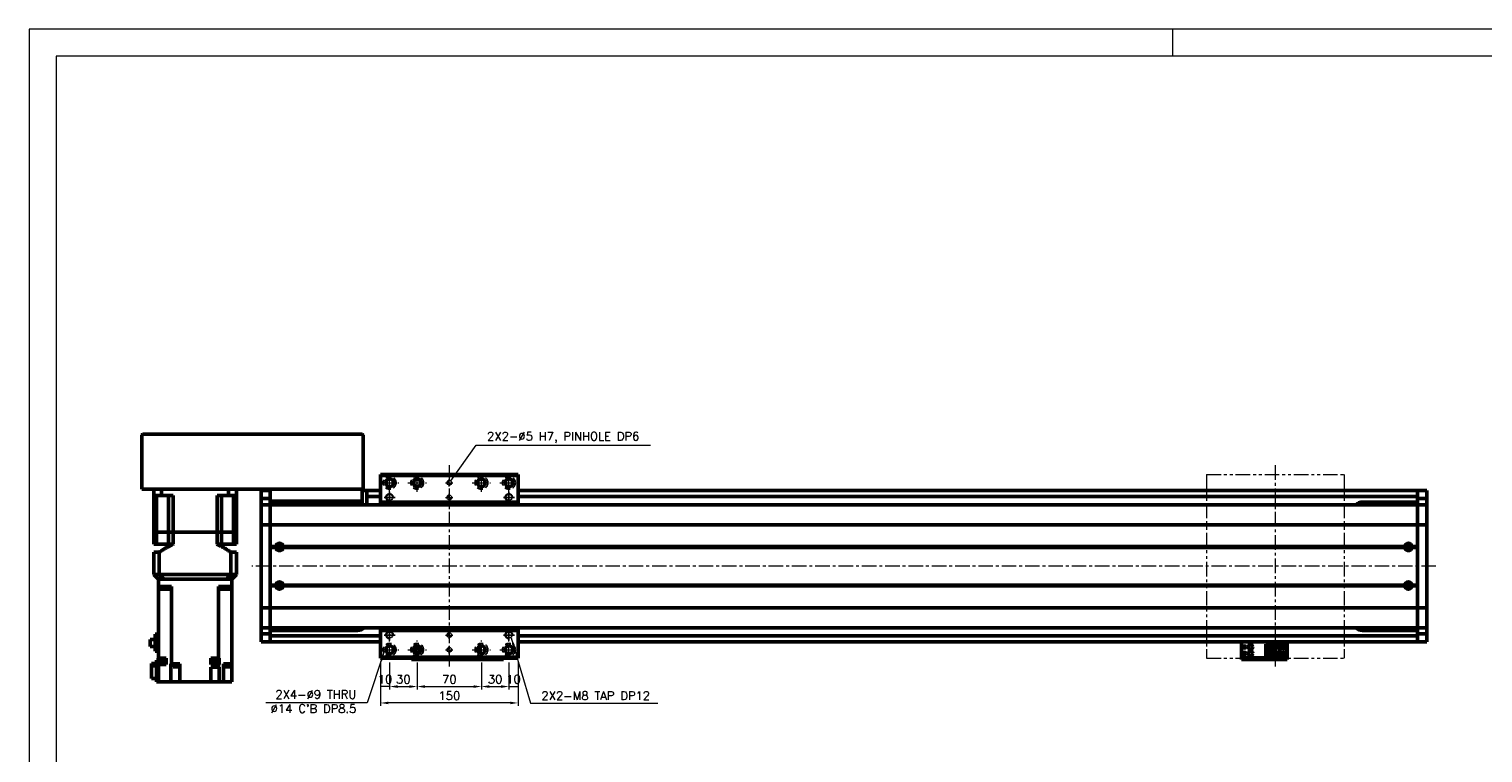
# Model space of a CAD drawing. Header units: millimetres. Extents: x 46891 to 51038, y 6223 to 10291.
# Tile 5 of 6: x 48547 to 50131, y 9502 to 10291. Entities that reach past the tile are written whole.
import ezdxf

# ---------------------------------------------------------------- set-up
doc = ezdxf.new("R2010")
doc.units = ezdxf.units.MM
doc.header["$LTSCALE"] = 0.5
for name, pattern in [('CENTER', [50.8, 31.75, -6.35, 6.35, -6.35]), ('HIDDENX2', [19.05, 12.7, -6.35]), ('PHANTOM', [63.5, 31.75, -6.35, 6.35, -6.35, 6.35, -6.35])]:
    doc.linetypes.add(name, pattern=pattern)
doc.layers.get('0').update_dxf_attribs({"lineweight": 20})
doc.layers.add('1', color=1, linetype='CENTER', lineweight=13)
doc.layers.add('외형선(ISO)', color=7, linetype='Continuous', lineweight=50)
for name, color, linetype in [('2', 2, 'HIDDENX2'), ('C', 1, 'CENTER'), ('DIM', 4, 'Continuous')]:
    doc.layers.add(name, color=color, linetype=linetype)
doc.styles.add('DSR TEXT', font='romans.shx', dxfattribs={"bigfont": 'whgtxt.shx'})
doc.styles.get("Standard").update_dxf_attribs({"font": 'romans.shx', "bigfont": 'whgtxt.shx'})
doc.dimstyles.new('DSR', dxfattribs={"dimscale": 2, "dimtxt": 3, "dimasz": 3, "dimexe": 0.5, "dimexo": 0.5, "dimgap": 0.5, "dimtad": 1, "dimdsep": 46, "dimtxsty": 'Standard', "dimcen": 2.5, "dimclrd": 4, "dimclre": 4, "dimclrt": 2, "dimadec": 0, "dimazin": 2, "dimtfac": 1, "dimtmove": 0, "dimatfit": 3, "dimfxl": 0, "dimlwd": -1, "dimlwe": -1, "dimarcsym": 0})

# ---------------------------------------------------------------- blocks, each defined once
blk = doc.blocks.new('A$C1C1952E1')
at = {"color": 1}
blk.add_lwpolyline([(0, 0), (420, 0), (420, 297), (0, 297)], close=True, dxfattribs=at)
at = {"color": 3}
blk.add_lwpolyline([(5, 5), (415, 5), (415, 292), (5, 292)], close=True, dxfattribs=at)
blk = doc.blocks.new('A$C33E56CC6')
h = blk.add_hatch()
h.set_pattern_fill('ANSI31', color=256, style=0)
h.set_pattern_definition([(45, (-7065.45672, -6508.5399), (-0.0883883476, 0.0883883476), [])])
h.paths.add_polyline_path([(4, 6.5, 0.414214), (1.5, 4), (4, 4)])
h.paths.add_polyline_path([(6.5, 4), (4, 4), (4, 1.5, 0.414214)])
blk.add_circle((4, 4), 2.5)
at = {"layer": '1'}
for p, q in [((0, 4), (8, 4)), ((4, 0), (4, 8))]:
    blk.add_line(p, q, dxfattribs=at)
blk = doc.blocks.new('tap8')
blk.add_circle((0, 0), 3.4)
at = {"layer": 'C', "color": 1, "linetype": 'CENTER'}
for p, q in [((-6, 0), (6, 0)), ((0, -6), (0, 6))]:
    blk.add_line(p, q, dxfattribs=at)
at = {"layer": 'DIM', "color": 3}
blk.add_arc((0, 0), 4, 263.8455, 189.4314, dxfattribs=at)
blk = doc.blocks.new('*D115')
at = {"color": 1, "linetype": 'ByBlock'}
for p, q in [((48929.5, 9601.3), (48929.5, 9570.9)), ((48939.5, 9600.3), (48939.5, 9570.9)), ((48939.5, 9574.2), (48929.5, 9574.2))]:
    blk.add_line(p, q, dxfattribs=at)
at = {"layer": 'Defpoints', "color": 0}
for p in [(48929.5, 9605.3), (48939.5, 9604.3), (48929.5, 9574.2)]:
    blk.add_point(p, dxfattribs=at)
at = {"color": 3, "insert": (48934.5, 9582.1), "char_height": 9.24, "attachment_point": 5, "style": 'DSR TEXT'}
blk.add_mtext('10', dxfattribs=at)
blk = doc.blocks.new('*D116')
at = {"color": 1, "linetype": 'ByBlock'}
for p, q in [((48939.5, 9600.3), (48939.5, 9570.9)), ((48969.5, 9600.3), (48969.5, 9570.9)), ((48948.1, 9574.2), (48960.9, 9574.2))]:
    blk.add_line(p, q, dxfattribs=at)
at = {"color": 1}
for points in [[(48948.1, 9575.6), (48948.1, 9572.7), (48939.5, 9574.2)], [(48960.9, 9575.6), (48960.9, 9572.7), (48969.5, 9574.2)]]:
    blk.add_solid(points, dxfattribs=at)
at = {"layer": 'Defpoints', "color": 0}
for p in [(48939.5, 9604.3), (48969.5, 9604.3), (48969.5, 9574.2)]:
    blk.add_point(p, dxfattribs=at)
at = {"color": 3, "insert": (48954.5, 9582.1), "char_height": 9.24, "attachment_point": 5, "style": 'DSR TEXT'}
blk.add_mtext('30', dxfattribs=at)
blk = doc.blocks.new('*D117')
at = {"color": 1, "linetype": 'ByBlock'}
for p, q in [((48969.5, 9600.3), (48969.5, 9570.9)), ((49039.5, 9600.3), (49039.5, 9570.9)), ((48978.1, 9574.2), (49030.9, 9574.2))]:
    blk.add_line(p, q, dxfattribs=at)
at = {"color": 1}
for points in [[(48978.1, 9575.6), (48978.1, 9572.7), (48969.5, 9574.2)], [(49030.9, 9575.6), (49030.9, 9572.7), (49039.5, 9574.2)]]:
    blk.add_solid(points, dxfattribs=at)
at = {"layer": 'Defpoints', "color": 0}
for p in [(48969.5, 9604.3), (49039.5, 9604.3), (49039.5, 9574.2)]:
    blk.add_point(p, dxfattribs=at)
at = {"color": 3, "insert": (49004.5, 9582.1), "char_height": 9.24, "attachment_point": 5, "style": 'DSR TEXT'}
blk.add_mtext('70', dxfattribs=at)
blk = doc.blocks.new('*D118')
at = {"color": 1, "linetype": 'ByBlock'}
for p, q in [((49039.5, 9600.3), (49039.5, 9570.9)), ((49069.5, 9600.3), (49069.5, 9570.9)), ((49048.1, 9574.2), (49060.9, 9574.2))]:
    blk.add_line(p, q, dxfattribs=at)
at = {"color": 1}
for points in [[(49048.1, 9575.6), (49048.1, 9572.7), (49039.5, 9574.2)], [(49060.9, 9575.6), (49060.9, 9572.7), (49069.5, 9574.2)]]:
    blk.add_solid(points, dxfattribs=at)
at = {"layer": 'Defpoints', "color": 0}
for p in [(49039.5, 9604.3), (49069.5, 9604.3), (49069.5, 9574.2)]:
    blk.add_point(p, dxfattribs=at)
at = {"color": 3, "insert": (49054.5, 9582.1), "char_height": 9.24, "attachment_point": 5, "style": 'DSR TEXT'}
blk.add_mtext('30', dxfattribs=at)
blk = doc.blocks.new('*D119')
at = {"color": 1, "linetype": 'ByBlock'}
for p, q in [((49069.5, 9600.3), (49069.5, 9570.9)), ((49079.5, 9601.3), (49079.5, 9570.9)), ((49069.5, 9574.2), (49079.5, 9574.2))]:
    blk.add_line(p, q, dxfattribs=at)
at = {"layer": 'Defpoints', "color": 0}
for p in [(49069.5, 9604.3), (49079.5, 9605.3), (49079.5, 9574.2)]:
    blk.add_point(p, dxfattribs=at)
at = {"color": 3, "insert": (49074.5, 9582.1), "char_height": 9.24, "attachment_point": 5, "style": 'DSR TEXT'}
blk.add_mtext('10', dxfattribs=at)
blk = doc.blocks.new('*D120')
at = {"color": 1, "linetype": 'ByBlock'}
for p, q in [((48929.5, 9601.3), (48929.5, 9553)), ((49079.5, 9601.3), (49079.5, 9553)), ((49070.9, 9556.3), (48938.1, 9556.3))]:
    blk.add_line(p, q, dxfattribs=at)
at = {"color": 1}
for points in [[(48938.1, 9557.7), (48938.1, 9554.9), (48929.5, 9556.3)], [(49070.9, 9557.7), (49070.9, 9554.9), (49079.5, 9556.3)]]:
    blk.add_solid(points, dxfattribs=at)
at = {"layer": 'Defpoints', "color": 0}
for p in [(48929.5, 9605.3), (49079.5, 9605.3), (48929.5, 9556.3)]:
    blk.add_point(p, dxfattribs=at)
at = {"color": 3, "insert": (49004.5, 9564.2), "char_height": 9.24, "attachment_point": 5, "style": 'DSR TEXT'}
blk.add_mtext('150', dxfattribs=at)

msp = doc.modelspace()

# ---------------------------------------------------------------- linework, layer by layer
at = {"color": 1}
msp.add_line((49792.37032, 10290.76982), (49792.37032, 10261.11032), dxfattribs=at)
at = {"color": 6, "linetype": 'PHANTOM'}
for p, q in [((49829.50234, 9805.28579), (49979.50234, 9805.28579)), ((49829.50234, 9805.28579), (49829.50234, 9605.28579)), ((49979.50234, 9805.28579), (49979.50234, 9605.28579)), ((49829.50234, 9605.28579), (49979.50234, 9605.28579))]:
    msp.add_line(p, q, dxfattribs=at)
at = {"layer": '1'}
for p, q in [((48939.50234, 9786.28579), (48939.50234, 9806.28579)), ((48969.50234, 9786.28579), (48969.50234, 9806.28579)), ((49004.50234, 9815.28579), (49004.50234, 9595.28579)), ((49039.50234, 9786.28579), (49039.50234, 9806.28579)), ((49069.50234, 9786.28579), (49069.50234, 9806.28579)), ((49904.50234, 9815.28579), (49904.50234, 9595.28579)), ((48929.50234, 9796.28579), (48949.50234, 9796.28579)), ((48959.50234, 9796.28579), (48979.50234, 9796.28579)), ((49029.50234, 9796.28579), (49049.50234, 9796.28579)), ((49059.50234, 9796.28579), (49079.50234, 9796.28579)), ((50079.50234, 9705.28579), (48789.50234, 9705.28579)), ((48939.50234, 9604.28579), (48939.50234, 9624.28579)), ((48969.50234, 9604.28579), (48969.50234, 9624.28579)), ((49039.50234, 9604.28579), (49039.50234, 9624.28579)), ((49069.50234, 9604.28579), (49069.50234, 9624.28579)), ((48929.50234, 9614.28579), (48949.50234, 9614.28579)), ((48959.50234, 9614.28579), (48979.50234, 9614.28579)), ((49029.50234, 9614.28579), (49049.50234, 9614.28579)), ((49059.50234, 9614.28579), (49079.50234, 9614.28579))]:
    msp.add_line(p, q, dxfattribs=at)
at = {"layer": '2'}
for centre in [(48939.50234, 9796.28579), (48969.50234, 9796.28579), (49039.50234, 9796.28579), (49069.50234, 9796.28579), (48939.50234, 9614.28579), (48969.50234, 9614.28579), (49039.50234, 9614.28579), (49069.50234, 9614.28579)]:
    msp.add_circle(centre, 7, dxfattribs=at)
at = {"layer": '외형선(ISO)'}
for p, q in [((48669.50234, 9848.28579), (48669.50234, 9789.28579)), ((48909.50234, 9849.28579), (48670.50234, 9849.28579)), ((48910.50234, 9789.28579), (48910.50234, 9848.28579)), ((48929.50234, 9804.28579), (48929.50234, 9805.28579)), ((48929.50234, 9805.28579), (49079.50234, 9805.28579)), ((49079.50234, 9805.28579), (49079.50234, 9804.28579)), ((48929.50234, 9804.28579), (49079.50234, 9804.28579)), ((48929.50234, 9775.28579), (48929.50234, 9804.28579)), ((49079.50234, 9804.28579), (49079.50234, 9775.28579)), ((48670.50234, 9789.28579), (48669.50234, 9789.28579)), ((48909.50234, 9789.28579), (48670.50234, 9789.28579)), ((48682.50234, 9789.28579), (48682.50234, 9782.28579)), ((48682.50234, 9782.28579), (48690.90999, 9782.28579)), ((48682.50234, 9742.28579), (48682.50234, 9782.28579)), ((48685.45012, 9782.28579), (48685.45012, 9742.28579)), ((48690.90999, 9789.28579), (48690.90999, 9782.28579)), ((48703.50234, 9782.28579), (48690.90999, 9782.28579)), ((48698.64734, 9782.28579), (48698.64734, 9742.28579)), ((48703.50234, 9742.28579), (48703.50234, 9782.28579)), ((48764.09469, 9782.28579), (48751.50234, 9782.28579)), ((48751.50234, 9742.28579), (48751.50234, 9782.28579)), ((48756.35734, 9782.28579), (48756.35734, 9742.28579)), ((48764.09469, 9789.28579), (48764.09469, 9782.28579)), ((48764.09469, 9782.28579), (48772.50234, 9782.28579)), ((48769.55456, 9782.28579), (48769.55456, 9742.28579)), ((48772.50234, 9789.28579), (48772.50234, 9782.28579)), ((48772.50234, 9742.28579), (48772.50234, 9782.28579)), ((48799.50234, 9787.78579), (48799.50234, 9784.78579)), ((48809.50234, 9787.78579), (48799.50234, 9787.78579)), ((48799.50234, 9781.84619), (48799.50234, 9784.78579)), ((48799.50234, 9779.04616), (48799.50234, 9781.84619)), ((48799.50234, 9772.35245), (48799.50234, 9779.04616)), ((48809.50234, 9779.04616), (48799.50234, 9779.04616)), ((48809.50234, 9789.28579), (48809.50234, 9776.28579)), ((48809.50234, 9773.26493), (48809.50234, 9776.28579)), ((48809.50234, 9776.28579), (48909.50234, 9776.28579)), ((48853.09922, 9776.28579), (48853.09922, 9772.28579)), ((48865.90546, 9772.28579), (48865.90546, 9776.28579)), ((48909.50234, 9776.28579), (48909.50234, 9789.28579)), ((48910.50234, 9789.28579), (48909.50234, 9789.28579)), ((48909.50234, 9787.78579), (48914.50234, 9787.78579)), ((48909.50234, 9776.28579), (48909.50234, 9772.28579)), ((48914.50234, 9784.78579), (48914.50234, 9787.78579)), ((48914.50234, 9787.78579), (48929.50234, 9787.78579)), ((48914.50234, 9784.78579), (48914.50234, 9782.28579)), ((48914.50234, 9781.28579), (48914.50234, 9782.28579)), ((48914.50234, 9781.28579), (48914.50234, 9777.28579)), ((48914.50234, 9781.28579), (48929.50234, 9781.28579)), ((48914.50234, 9777.28579), (48914.50234, 9772.28579)), ((48929.50234, 9772.28579), (48929.50234, 9775.28579)), ((48929.50234, 9775.28579), (49079.50234, 9775.28579)), ((49079.50234, 9787.78579), (50059.50234, 9787.78579)), ((49079.50234, 9781.28579), (50059.50234, 9781.28579)), ((49079.50234, 9775.28579), (49079.50234, 9772.28579)), ((49999.50234, 9775.28579), (50059.50234, 9775.28579)), ((50059.50234, 9784.78579), (50059.50234, 9787.78579)), ((50059.50234, 9787.78579), (50069.50234, 9787.78579)), ((50059.50234, 9787.78579), (50059.50234, 9784.78579)), ((50059.50234, 9784.78579), (50059.50234, 9782.28579)), ((50059.50234, 9781.84619), (50059.50234, 9784.78579)), ((50059.50234, 9779.04615), (50059.50234, 9781.84619)), ((50059.50234, 9772.35245), (50059.50234, 9779.04615)), ((50059.50234, 9779.04615), (50069.50234, 9779.04615)), ((50069.50234, 9784.78579), (50069.50234, 9787.78579)), ((50069.50234, 9784.78579), (50069.50234, 9781.84619)), ((50069.50234, 9781.84619), (50069.50234, 9779.04615)), ((50069.50234, 9779.04615), (50069.50234, 9772.35245)), ((48799.50234, 9772.28579), (48799.50234, 9772.35245)), ((48809.50234, 9772.35245), (48799.50234, 9772.35245)), ((48799.50234, 9772.28579), (48799.50234, 9769.58944)), ((48809.50234, 9772.28579), (48799.50234, 9772.28579)), ((48799.50234, 9769.58944), (48799.50234, 9750.98132)), ((48809.50234, 9773.26493), (48809.50234, 9772.35245)), ((48809.50234, 9772.35245), (48809.50234, 9772.28579)), ((48809.50234, 9769.58944), (48809.50234, 9772.28579)), ((50059.50234, 9772.28579), (48809.50234, 9772.28579)), ((48809.50234, 9772.28579), (48809.50234, 9769.58944)), ((48809.50234, 9750.98132), (48809.50234, 9769.58944)), ((48809.50234, 9769.58944), (48809.50234, 9750.98132)), ((50059.50234, 9772.28579), (50059.50234, 9772.35245)), ((50059.50234, 9772.35245), (50069.50234, 9772.35245)), ((50059.50234, 9772.28579), (50059.50234, 9769.58944)), ((50059.50234, 9772.28579), (50069.50234, 9772.28579)), ((50059.50234, 9769.58944), (50059.50234, 9772.28579)), ((50059.50234, 9769.58944), (50059.50234, 9750.98132)), ((50059.50234, 9750.98132), (50059.50234, 9769.58944)), ((50069.50234, 9772.35245), (50069.50234, 9772.28579)), ((50069.50234, 9769.58944), (50069.50234, 9772.28579)), ((50069.50234, 9750.98132), (50069.50234, 9769.58944)), ((48685.45012, 9742.28579), (48682.50234, 9742.28579)), ((48682.50234, 9742.28579), (48685.45012, 9742.28579)), ((48682.50234, 9742.28579), (48682.50234, 9729.28579)), ((48692.14734, 9742.28579), (48685.45012, 9742.28579)), ((48692.14734, 9742.28579), (48685.45012, 9742.28579)), ((48685.45012, 9742.28579), (48685.45012, 9729.28579)), ((48698.64734, 9742.28579), (48692.14734, 9742.28579)), ((48698.64734, 9742.28579), (48692.14734, 9742.28579)), ((48703.50234, 9742.28579), (48698.64734, 9742.28579)), ((48698.64734, 9742.28579), (48703.50234, 9742.28579)), ((48698.64734, 9742.28579), (48698.64734, 9729.28579)), ((48751.50234, 9742.28579), (48703.50234, 9742.28579)), ((48751.50234, 9742.28579), (48703.50234, 9742.28579)), ((48703.50234, 9742.28579), (48703.50234, 9729.28579)), ((48756.35734, 9742.28579), (48751.50234, 9742.28579)), ((48751.50234, 9742.28579), (48756.35734, 9742.28579)), ((48751.50234, 9742.28579), (48751.50234, 9729.28579)), ((48762.85734, 9742.28579), (48756.35734, 9742.28579)), ((48762.85734, 9742.28579), (48756.35734, 9742.28579)), ((48756.35734, 9742.28579), (48756.35734, 9729.28579)), ((48769.55456, 9742.28579), (48762.85734, 9742.28579)), ((48769.55456, 9742.28579), (48762.85734, 9742.28579)), ((48772.50234, 9742.28579), (48769.55456, 9742.28579)), ((48769.55456, 9742.28579), (48772.50234, 9742.28579)), ((48769.55456, 9742.28579), (48769.55456, 9729.28579)), ((48772.50234, 9742.28579), (48772.50234, 9729.28579)), ((48799.50234, 9750.5132), (48799.50234, 9750.98132)), ((48799.50234, 9750.5132), (48799.50234, 9748.5132)), ((48809.50234, 9750.5132), (48799.50234, 9750.5132)), ((48799.50234, 9662.05839), (48799.50234, 9748.5132)), ((48809.50234, 9750.98132), (48809.50234, 9750.5132)), ((48809.50234, 9750.5132), (48809.50234, 9750.98132)), ((48809.50234, 9748.5132), (48809.50234, 9750.5132)), ((50059.50234, 9750.5132), (48809.50234, 9750.5132)), ((48809.50234, 9750.5132), (48809.50234, 9748.5132)), ((48809.50234, 9748.5132), (48809.50234, 9662.05839)), ((48809.50234, 9726.78579), (48809.50234, 9748.5132)), ((50059.50234, 9750.5132), (50059.50234, 9750.98132)), ((50059.50234, 9750.98132), (50059.50234, 9750.5132)), ((50059.50234, 9750.5132), (50059.50234, 9748.5132)), ((50059.50234, 9750.5132), (50069.50234, 9750.5132)), ((50059.50234, 9748.5132), (50059.50234, 9750.5132)), ((50059.50234, 9662.05839), (50059.50234, 9748.5132)), ((50059.50234, 9748.5132), (50059.50234, 9726.78579)), ((50069.50234, 9750.98132), (50069.50234, 9750.5132)), ((50069.50234, 9748.5132), (50069.50234, 9750.5132)), ((50069.50234, 9748.5132), (50069.50234, 9662.05839)), ((48682.50234, 9729.28579), (48685.45012, 9729.28579)), ((48698.64734, 9729.28579), (48685.45012, 9729.28579)), ((48698.64734, 9729.28579), (48703.50234, 9729.28579)), ((48751.50234, 9729.28579), (48756.35734, 9729.28579)), ((48756.35734, 9729.28579), (48769.55456, 9729.28579)), ((48769.55456, 9729.28579), (48772.50234, 9729.28579)), ((48815.53371, 9726.78579), (48809.50234, 9726.78579)), ((48816.00234, 9726.28579), (48809.50234, 9726.28579)), ((50046.00234, 9726.28579), (48823.00234, 9726.28579)), ((50045.53371, 9726.78579), (48823.47097, 9726.78579)), ((50059.50234, 9726.28579), (50053.00234, 9726.28579)), ((50059.50234, 9726.78579), (50053.47097, 9726.78579)), ((48682.50234, 9720.73579), (48688.49974, 9720.73579)), ((48682.50234, 9720.73579), (48682.50234, 9696.28579)), ((48688.49974, 9720.73579), (48688.49974, 9696.28579)), ((48766.50494, 9720.73579), (48772.50234, 9720.73579)), ((48766.50494, 9720.73579), (48766.50494, 9696.28579)), ((48772.50234, 9720.73579), (48772.50234, 9696.28579)), ((48815.53371, 9725.78579), (48809.50234, 9725.78579)), ((48809.50234, 9684.78579), (48809.50234, 9725.78579)), ((48818.22655, 9725.28579), (48820.77813, 9725.28579)), ((50045.53371, 9725.78579), (48823.47097, 9725.78579)), ((50059.50234, 9725.78579), (50053.47097, 9725.78579)), ((50059.50234, 9725.78579), (50059.50234, 9684.78579)), ((48688.49974, 9696.28579), (48682.50234, 9696.28579)), ((48687.50234, 9691.28579), (48682.50234, 9696.28579)), ((48766.50494, 9696.28579), (48688.49974, 9696.28579)), ((48772.50234, 9696.28579), (48766.50494, 9696.28579)), ((48772.50234, 9696.28579), (48767.50234, 9691.28579)), ((48687.50234, 9683.28579), (48687.50234, 9691.28579)), ((48687.50234, 9691.28579), (48687.59043, 9691.28579)), ((48687.50234, 9683.28579), (48687.50234, 9680.28579)), ((48694.50234, 9683.28579), (48687.50234, 9683.28579)), ((48687.50234, 9680.28579), (48696.05849, 9680.28579)), ((48687.50234, 9605.28579), (48687.50234, 9680.28579)), ((48687.59043, 9691.28579), (48693.39531, 9691.28579)), ((48692.63806, 9680.28579), (48692.63806, 9683.28579)), ((48693.39531, 9691.28579), (48693.49866, 9691.28579)), ((48693.49866, 9691.28579), (48761.50602, 9691.28579)), ((48694.50234, 9691.28579), (48760.50234, 9691.28579)), ((48701.84477, 9683.28579), (48694.50234, 9683.28579)), ((48701.16967, 9680.28579), (48696.05849, 9680.28579)), ((48701.16967, 9680.28579), (48701.83615, 9680.28579)), ((48701.42546, 9683.28579), (48701.42546, 9680.28579)), ((48701.83615, 9680.28579), (48701.84477, 9680.28579)), ((48701.83615, 9680.28579), (48701.83615, 9598.78579)), ((48701.84477, 9683.28579), (48701.84477, 9680.28579)), ((48753.15991, 9683.28579), (48753.15991, 9680.28579)), ((48760.50234, 9683.28579), (48753.15991, 9683.28579)), ((48753.15991, 9680.28579), (48753.16853, 9680.28579)), ((48753.16853, 9680.28579), (48753.83501, 9680.28579)), ((48753.16853, 9605.28579), (48753.16853, 9680.28579)), ((48753.57922, 9683.28579), (48753.57922, 9680.28579)), ((48758.94619, 9680.28579), (48753.83501, 9680.28579)), ((48758.94619, 9680.28579), (48767.50234, 9680.28579)), ((48767.50234, 9683.28579), (48760.50234, 9683.28579)), ((48761.60937, 9691.28579), (48761.50602, 9691.28579)), ((48761.60937, 9691.28579), (48767.41425, 9691.28579)), ((48762.36662, 9683.28579), (48762.36662, 9680.28579)), ((48767.50234, 9691.28579), (48767.41425, 9691.28579)), ((48767.50234, 9691.28579), (48767.50234, 9683.28579)), ((48767.50234, 9683.28579), (48767.50234, 9680.28579)), ((48767.50234, 9680.28579), (48767.50234, 9598.78579)), ((48815.53371, 9684.78579), (48809.50234, 9684.78579)), ((48816.00234, 9684.28579), (48809.50234, 9684.28579)), ((48815.53371, 9683.78579), (48809.50234, 9683.78579)), ((48809.50234, 9662.05839), (48809.50234, 9683.78579)), ((48818.22655, 9685.28579), (48820.77813, 9685.28579)), ((50046.00234, 9684.28579), (48823.00234, 9684.28579)), ((50045.53371, 9684.78579), (48823.47097, 9684.78579)), ((50045.53371, 9683.78579), (48823.47097, 9683.78579)), ((50059.50234, 9684.28579), (50053.00234, 9684.28579)), ((50059.50234, 9684.78579), (50053.47097, 9684.78579)), ((50059.50234, 9683.78579), (50053.47097, 9683.78579)), ((50059.50234, 9683.78579), (50059.50234, 9662.05839)), ((48799.50234, 9662.05839), (48799.50234, 9660.05839)), ((48799.50234, 9659.59027), (48799.50234, 9660.05839)), ((48809.50234, 9660.05839), (48799.50234, 9660.05839)), ((48799.50234, 9659.59027), (48799.50234, 9640.98215)), ((48809.50234, 9660.05839), (48809.50234, 9662.05839)), ((48809.50234, 9662.05839), (48809.50234, 9660.05839)), ((48809.50234, 9660.05839), (48809.50234, 9659.59027)), ((50059.50234, 9660.05839), (48809.50234, 9660.05839)), ((48809.50234, 9659.59027), (48809.50234, 9660.05839)), ((48809.50234, 9640.98215), (48809.50234, 9659.59027)), ((48809.50234, 9659.59027), (48809.50234, 9640.98215)), ((50059.50234, 9662.05839), (50059.50234, 9660.05839)), ((50059.50234, 9660.05839), (50059.50234, 9662.05839)), ((50059.50234, 9659.59027), (50059.50234, 9660.05839)), ((50059.50234, 9660.05839), (50069.50234, 9660.05839)), ((50059.50234, 9660.05839), (50059.50234, 9659.59027)), ((50059.50234, 9659.59027), (50059.50234, 9640.98215)), ((50059.50234, 9640.98215), (50059.50234, 9659.59027)), ((50069.50234, 9660.05839), (50069.50234, 9662.05839)), ((50069.50234, 9660.05839), (50069.50234, 9659.59027)), ((50069.50234, 9640.98215), (50069.50234, 9659.59027)), ((48687.50234, 9631.18579), (48684.10234, 9631.18579)), ((48684.10234, 9631.18579), (48684.10234, 9612.63579)), ((48799.50234, 9640.98215), (48799.50234, 9638.28579)), ((48799.50234, 9638.21914), (48799.50234, 9638.28579)), ((48809.50234, 9638.28579), (48799.50234, 9638.28579)), ((48799.50234, 9631.52543), (48799.50234, 9638.21914)), ((48809.50234, 9638.21914), (48799.50234, 9638.21914)), ((48799.50234, 9628.7254), (48799.50234, 9631.52543)), ((48809.50234, 9631.52543), (48799.50234, 9631.52543)), ((48809.50234, 9638.28579), (48809.50234, 9640.98215)), ((48809.50234, 9640.98215), (48809.50234, 9638.28579)), ((48809.50234, 9638.28579), (48809.50234, 9638.21914)), ((50059.50234, 9638.28579), (48809.50234, 9638.28579)), ((48809.50234, 9638.21914), (48809.50234, 9631.52543)), ((48904.50234, 9635.28579), (48809.50234, 9635.28579)), ((48809.50234, 9631.52543), (48809.50234, 9628.7254)), ((48929.50234, 9635.28579), (48929.50234, 9638.28579)), ((48929.50234, 9606.28579), (48929.50234, 9635.28579)), ((49079.50234, 9635.28579), (48929.50234, 9635.28579)), ((49079.50234, 9638.28579), (49079.50234, 9635.28579)), ((49079.50234, 9635.28579), (49079.50234, 9606.28579)), ((50059.50234, 9635.28579), (49999.50234, 9635.28579)), ((50059.50234, 9640.98215), (50059.50234, 9638.28579)), ((50059.50234, 9638.28579), (50059.50234, 9640.98215)), ((50059.50234, 9638.21914), (50059.50234, 9638.28579)), ((50059.50234, 9638.28579), (50069.50234, 9638.28579)), ((50059.50234, 9631.52543), (50059.50234, 9638.21914)), ((50059.50234, 9638.21914), (50069.50234, 9638.21914)), ((50059.50234, 9628.7254), (50059.50234, 9631.52543)), ((50059.50234, 9631.52543), (50069.50234, 9631.52543)), ((50069.50234, 9638.28579), (50069.50234, 9640.98215)), ((50069.50234, 9638.28579), (50069.50234, 9638.21914)), ((50069.50234, 9638.21914), (50069.50234, 9631.52543)), ((50069.50234, 9631.52543), (50069.50234, 9628.7254)), ((48678.70234, 9625.41079), (48684.10234, 9625.41079)), ((48678.70234, 9625.41079), (48678.70234, 9617.96079)), ((48684.10234, 9617.96079), (48678.70234, 9617.96079)), ((48799.50234, 9625.78579), (48799.50234, 9628.7254)), ((48799.50234, 9625.78579), (48799.50234, 9622.78579)), ((48809.50234, 9622.78579), (48799.50234, 9622.78579)), ((48809.50234, 9629.28579), (48929.50234, 9629.28579)), ((48809.50234, 9628.7254), (48809.50234, 9625.78579)), ((48809.50234, 9625.78579), (48809.50234, 9628.28579)), ((48809.50234, 9625.78579), (48809.50234, 9622.78579)), ((48809.50234, 9622.78579), (48809.50234, 9625.78579)), ((48809.50234, 9622.78579), (48929.50234, 9622.78579)), ((49035.40234, 9615.40495), (49035.40234, 9613.16664)), ((49036.70234, 9616.58581), (49035.92849, 9616.58581)), ((49036.70234, 9616.58581), (49036.70234, 9617.48306)), ((49036.70234, 9611.08853), (49036.70234, 9616.58581)), ((49079.50234, 9629.28579), (50059.50234, 9629.28579)), ((49079.50234, 9622.78579), (50059.50234, 9622.78579)), ((49867.50234, 9622.78579), (49867.50234, 9620.78582)), ((49867.50234, 9605.88582), (49867.50234, 9620.78582)), ((49894.30234, 9620.48581), (49903.50234, 9620.48581)), ((49894.30234, 9619.68581), (49894.30234, 9620.48581)), ((49902.60234, 9619.68581), (49894.30234, 9619.68581)), ((49894.30234, 9619.18581), (49894.30234, 9619.68581)), ((49894.30234, 9619.18581), (49894.30234, 9616.58581)), ((49902.10234, 9619.18581), (49894.30234, 9619.18581)), ((49894.30234, 9616.58581), (49894.30234, 9610.98581)), ((49900.50234, 9616.58581), (49894.30234, 9616.58581)), ((49895.60234, 9610.98581), (49895.60234, 9616.58581)), ((49896.10234, 9616.23581), (49896.10234, 9616.58581)), ((49896.10234, 9616.23581), (49896.10234, 9611.33581)), ((49900.50234, 9616.23581), (49896.10234, 9616.23581)), ((49900.50234, 9610.98581), (49900.50234, 9616.58581)), ((49902.60234, 9619.68581), (49902.10234, 9619.18581)), ((49902.10234, 9608.38581), (49902.10234, 9619.18581)), ((49902.60234, 9607.88581), (49902.60234, 9619.68581)), ((49903.50234, 9620.48583), (49903.50234, 9616.78583)), ((49903.50234, 9620.48583), (49909.50234, 9620.48583)), ((49903.50234, 9616.78583), (49909.50234, 9616.78583)), ((49903.50234, 9610.78583), (49903.50234, 9616.78581)), ((49904.00234, 9616.78581), (49903.50234, 9616.78581)), ((49904.00234, 9616.78581), (49904.30234, 9616.78581)), ((49904.00234, 9610.78583), (49904.00234, 9616.78581)), ((49904.30234, 9616.78581), (49908.70234, 9616.78581)), ((49904.30234, 9616.78581), (49904.30234, 9610.78583)), ((49905.90234, 9618.98583), (49906.50234, 9617.78583)), ((49906.10234, 9618.98583), (49905.90234, 9618.98583)), ((49906.10234, 9619.38583), (49906.10234, 9618.98583)), ((49906.90234, 9619.38583), (49906.10234, 9619.38583)), ((49906.50234, 9617.78583), (49907.10234, 9618.98583)), ((49906.90234, 9618.98583), (49906.90234, 9619.38583)), ((49907.10234, 9618.98583), (49906.90234, 9618.98583)), ((49908.70234, 9610.78583), (49908.70234, 9616.78581)), ((49908.70234, 9616.78581), (49909.00234, 9616.78581)), ((49909.50234, 9616.78581), (49909.00234, 9616.78581)), ((49909.00234, 9616.78581), (49909.00234, 9610.78583)), ((49909.50234, 9620.48583), (49909.50234, 9616.78583)), ((49915.00234, 9620.4858), (49909.50234, 9620.4858)), ((49909.50234, 9610.78583), (49909.50234, 9616.78581)), ((49917.00234, 9618.4858), (49917.00234, 9609.0858)), ((49917.50234, 9620.78582), (49917.50234, 9622.78579)), ((49917.50234, 9620.78582), (49917.50234, 9605.88582)), ((50059.50234, 9625.78579), (50059.50234, 9628.7254)), ((50059.50234, 9628.28579), (50059.50234, 9625.78579)), ((50059.50234, 9622.78579), (50059.50234, 9625.78579)), ((50059.50234, 9625.78579), (50059.50234, 9622.78579)), ((50059.50234, 9622.78579), (50069.50234, 9622.78579)), ((50069.50234, 9628.7254), (50069.50234, 9625.78579)), ((50069.50234, 9622.78579), (50069.50234, 9625.78579)), ((48687.50234, 9612.63579), (48684.10234, 9612.63579)), ((48687.50234, 9602.78579), (48685.50234, 9602.78579)), ((48685.50234, 9602.78579), (48685.50234, 9579.28579)), ((48687.28244, 9605.28579), (48687.50234, 9605.28579)), ((48687.28244, 9605.28579), (48687.28244, 9604.28579)), ((48694.88244, 9604.28579), (48687.28244, 9604.28579)), ((48695.9414, 9605.28579), (48687.50234, 9605.28579)), ((48687.50234, 9603.28579), (48687.50234, 9604.28579)), ((48687.50234, 9602.78579), (48687.50234, 9603.28579)), ((48687.50234, 9603.28579), (48687.58244, 9603.28579)), ((48687.50234, 9602.78579), (48687.50234, 9598.28579)), ((48687.58244, 9604.28579), (48687.58244, 9601.68579)), ((48694.58244, 9601.68579), (48687.58244, 9601.68579)), ((48694.58244, 9604.28579), (48694.58244, 9601.68579)), ((48695.90234, 9603.28579), (48694.58244, 9603.28579)), ((48694.88244, 9605.28579), (48694.88244, 9604.28579)), ((48695.90234, 9603.28579), (48695.9414, 9603.28579)), ((48695.90234, 9603.28579), (48695.90234, 9598.28579)), ((48695.9414, 9603.28579), (48695.9414, 9605.28579)), ((48744.70091, 9603.28579), (48744.70091, 9605.28579)), ((48747.93903, 9605.28579), (48744.70091, 9605.28579)), ((48744.70091, 9603.28579), (48744.70234, 9603.28579)), ((48744.70234, 9603.28579), (48744.70234, 9598.28579)), ((48745.71296, 9603.28579), (48744.70234, 9603.28579)), ((48745.41296, 9605.28579), (48745.41296, 9604.28579)), ((48753.01296, 9604.28579), (48745.41296, 9604.28579)), ((48745.71296, 9604.28579), (48745.71296, 9601.68579)), ((48752.71296, 9601.68579), (48745.71296, 9601.68579)), ((48747.93903, 9605.28579), (48750.48688, 9605.28579)), ((48753.16853, 9605.28579), (48750.48688, 9605.28579)), ((48752.71296, 9604.28579), (48752.71296, 9601.68579)), ((48752.71296, 9603.28579), (48753.82428, 9603.28579)), ((48753.01296, 9605.28579), (48753.01296, 9604.28579)), ((48753.82697, 9605.28579), (48753.16853, 9605.28579)), ((48753.82428, 9603.28579), (48753.82697, 9603.28579)), ((48753.82428, 9603.28579), (48753.82428, 9598.28579)), ((48753.82697, 9603.28579), (48753.82697, 9605.28579)), ((48767.50234, 9605.28579), (48767.72224, 9605.28579)), ((48767.72224, 9604.28579), (48767.50234, 9604.28579)), ((48767.72224, 9605.28579), (48767.72224, 9604.28579)), ((48929.50234, 9605.28579), (48929.50234, 9606.28579)), ((49079.50234, 9606.28579), (48929.50234, 9606.28579)), ((48929.50234, 9605.28579), (49079.50234, 9605.28579)), ((48963.50234, 9605.28579), (48963.50234, 9603.78584)), ((48963.50234, 9603.78582), (48963.50234, 9603.78584)), ((48963.50234, 9603.78582), (49013.50234, 9603.78582)), ((48966.50234, 9603.78584), (49010.50234, 9603.78584)), ((49013.50234, 9605.28579), (49013.50234, 9603.78584)), ((49013.50234, 9603.78584), (49013.50234, 9605.28579)), ((49013.50234, 9603.78582), (49013.50234, 9603.78584)), ((49013.50234, 9603.78582), (49063.50234, 9603.78582)), ((49016.50234, 9603.78584), (49060.50234, 9603.78584)), ((49063.50234, 9603.78584), (49063.50234, 9605.28579)), ((49079.50234, 9606.28579), (49079.50234, 9605.28579)), ((49867.50234, 9605.38584), (49867.50234, 9605.88582)), ((49867.50234, 9605.38584), (49867.50234, 9603.78584)), ((49867.50234, 9603.78582), (49867.50234, 9603.78584)), ((49867.50234, 9603.78582), (49917.50234, 9603.78582)), ((49870.50234, 9605.38584), (49914.50234, 9605.38584)), ((49870.50234, 9603.78584), (49914.50234, 9603.78584)), ((49894.30234, 9610.98581), (49894.30234, 9608.38581)), ((49894.30234, 9610.98581), (49900.50234, 9610.98581)), ((49894.30234, 9607.88581), (49894.30234, 9608.38581)), ((49894.30234, 9608.38581), (49902.10234, 9608.38581)), ((49894.30234, 9607.88581), (49902.60234, 9607.88581)), ((49894.30234, 9607.08581), (49894.30234, 9607.88581)), ((49894.30234, 9607.08581), (49903.50234, 9607.08581)), ((49894.30234, 9607.0858), (49909.50234, 9607.0858)), ((49896.10234, 9611.33581), (49900.50234, 9611.33581)), ((49896.10234, 9610.98581), (49896.10234, 9611.33581)), ((49898.90234, 9614.58581), (49897.06234, 9614.58581)), ((49897.06234, 9614.58581), (49897.06234, 9612.98581)), ((49897.06234, 9612.98581), (49898.90234, 9612.98581)), ((49898.90234, 9612.98581), (49898.90234, 9614.58581)), ((49902.60234, 9607.88581), (49902.10234, 9608.38581)), ((49903.50234, 9610.78583), (49903.50234, 9607.08583)), ((49903.50234, 9610.78583), (49909.50234, 9610.78583)), ((49903.50234, 9607.08583), (49909.50234, 9607.08583)), ((49905.90234, 9609.38583), (49906.50234, 9608.18583)), ((49906.10234, 9609.38583), (49905.90234, 9609.38583)), ((49906.10234, 9609.78583), (49906.10234, 9609.38583)), ((49906.90234, 9609.78583), (49906.10234, 9609.78583)), ((49906.50234, 9608.18583), (49907.10234, 9609.38583)), ((49906.90234, 9609.38583), (49906.90234, 9609.78583)), ((49907.10234, 9609.38583), (49906.90234, 9609.38583)), ((49909.50234, 9610.78583), (49909.50234, 9607.08583)), ((49909.50234, 9607.08583), (49909.50234, 9607.0858)), ((49915.00234, 9607.0858), (49909.50234, 9607.0858)), ((49917.50234, 9605.88582), (49917.50234, 9605.38584)), ((49917.50234, 9603.78584), (49917.50234, 9605.38584)), ((48680.00234, 9599.19138), (48685.50234, 9599.19138)), ((48680.00234, 9599.19138), (48680.00234, 9596.87586)), ((48680.00234, 9596.87586), (48685.50234, 9596.87586)), ((48680.00234, 9596.87586), (48680.00234, 9582.98021)), ((48687.50234, 9598.28579), (48695.90234, 9598.28579)), ((48687.50234, 9579.28579), (48687.50234, 9598.28579)), ((48701.13523, 9598.78579), (48701.13523, 9579.28579)), ((48701.13523, 9598.78579), (48701.16967, 9598.78579)), ((48701.83615, 9598.78579), (48701.16967, 9598.78579)), ((48701.83615, 9598.78579), (48710.80234, 9598.78579)), ((48703.30377, 9598.28579), (48703.30377, 9598.78579)), ((48709.30377, 9598.28579), (48703.30377, 9598.28579)), ((48703.35377, 9597.58579), (48703.35377, 9598.28579)), ((48709.25377, 9597.58579), (48703.35377, 9597.58579)), ((48703.55377, 9595.58579), (48703.55377, 9597.58579)), ((48709.05377, 9595.58579), (48703.55377, 9595.58579)), ((48709.05377, 9595.58579), (48709.05377, 9597.58579)), ((48709.25377, 9597.58579), (48709.25377, 9598.28579)), ((48709.30377, 9598.28579), (48709.30377, 9598.78579)), ((48710.80234, 9598.78579), (48710.80234, 9579.28579)), ((48744.70234, 9598.28579), (48753.16853, 9598.28579)), ((48744.70234, 9579.28579), (48744.70234, 9595.28579)), ((48744.70234, 9595.28579), (48753.16853, 9595.28579)), ((48753.16853, 9598.28579), (48753.16853, 9595.28579)), ((48753.16853, 9598.28579), (48753.82428, 9598.28579)), ((48753.82428, 9595.28579), (48753.16853, 9595.28579)), ((48753.82428, 9595.28579), (48753.82428, 9579.28579)), ((48758.60234, 9598.78579), (48758.60234, 9579.28579)), ((48758.60234, 9598.78579), (48758.94619, 9598.78579)), ((48767.50234, 9598.78579), (48758.94619, 9598.78579)), ((48760.06328, 9598.28579), (48760.06328, 9598.78579)), ((48766.06328, 9598.28579), (48760.06328, 9598.28579)), ((48760.11328, 9597.58579), (48760.11328, 9598.28579)), ((48766.01328, 9597.58579), (48760.11328, 9597.58579)), ((48760.31328, 9595.58579), (48760.31328, 9597.58579)), ((48765.81328, 9595.58579), (48760.31328, 9595.58579)), ((48765.81328, 9595.58579), (48765.81328, 9597.58579)), ((48766.01328, 9597.58579), (48766.01328, 9598.28579)), ((48766.06328, 9598.28579), (48766.06328, 9598.78579)), ((48767.50234, 9598.78579), (48767.50234, 9579.28579)), ((48685.50234, 9582.98021), (48680.00234, 9582.98021)), ((48685.50234, 9579.28579), (48687.50234, 9579.28579)), ((48696.05849, 9579.28579), (48687.50234, 9579.28579)), ((48696.05849, 9579.28579), (48701.13523, 9579.28579)), ((48706.30234, 9579.28579), (48701.13523, 9579.28579)), ((48706.30234, 9579.28579), (48710.80234, 9579.28579)), ((48744.70234, 9579.28579), (48710.80234, 9579.28579)), ((48744.70234, 9579.28579), (48748.70234, 9579.28579)), ((48753.82428, 9579.28579), (48748.70234, 9579.28579)), ((48753.83501, 9579.28579), (48753.82428, 9579.28579)), ((48753.83501, 9579.28579), (48758.60234, 9579.28579)), ((48758.60234, 9579.28579), (48763.10234, 9579.28579)), ((48767.50234, 9579.28579), (48763.10234, 9579.28579))]:
    msp.add_line(p, q, dxfattribs=at)
for centre, radius in [((48939.50234, 9796.28579), 4.25), ((48969.50234, 9796.28579), 4.25), ((49039.50234, 9796.28579), 4.25), ((49069.50234, 9796.28579), 4.25), ((48819.50234, 9726.28579), 2.25), ((48819.50234, 9726.28579), 1.621), ((50049.50234, 9726.28579), 2.25), ((50049.50234, 9726.28579), 1.621), ((48819.50234, 9684.28579), 2.25), ((48819.50234, 9684.28579), 1.621), ((50049.50234, 9684.28579), 2.25), ((50049.50234, 9684.28579), 1.621), ((48939.50234, 9614.28579), 4.25), ((48969.50234, 9614.28579), 4.25), ((49039.50234, 9614.28579), 4.25), ((49069.50234, 9614.28579), 4.25), ((49871.50234, 9617.2858), 1.2295), ((49877.50234, 9617.2858), 2.5), ((49913.50234, 9617.2858), 1.75), ((49913.50234, 9617.2858), 1.2295), ((49871.50234, 9610.2858), 1.2295), ((49877.50234, 9610.2858), 2.5), ((49913.50234, 9610.2858), 1.75), ((49913.50234, 9610.2858), 1.2295)]:
    msp.add_circle(centre, radius, dxfattribs=at)
for centre, radius, start, end in [((48670.50234, 9848.28579), 1, 90, 180), ((48909.50234, 9848.28579), 1, 0, 90), ((48952.50234, 9770.28579), 4.75, 24.90105547, 155.09894453), ((48984.50234, 9770.28579), 4.75, 24.90105547, 155.09894453), ((49024.50234, 9770.28579), 4.75, 24.90105547, 155.09894453), ((49056.50234, 9770.28579), 4.75, 24.90105547, 155.09894453), ((49999.50234, 9765.28579), 10, 90, 135.57299615), ((48952.50234, 9770.28579), 2.75, 46.65822603, 133.34177397), ((48984.50234, 9770.28579), 2.75, 46.65822603, 133.34177397), ((49024.50234, 9770.28579), 2.75, 46.65822603, 133.34177397), ((49056.50234, 9770.28579), 2.75, 46.65822603, 133.34177397), ((48819.50234, 9726.28579), 4, 7.18075578, 172.81924422), ((50049.50234, 9726.28579), 4, 7.18075578, 172.81924422), ((48819.50234, 9726.28579), 4, 187.18075578, 352.81924422), ((50049.50234, 9726.28579), 4, 187.18075578, 352.81924422), ((48819.50234, 9684.28579), 4, 7.18075578, 172.81924422), ((48819.50234, 9684.28579), 4, 187.18075589, 352.81924411), ((50049.50234, 9684.28579), 4, 7.18075578, 172.81924422), ((50049.50234, 9684.28579), 4, 187.18075589, 352.81924411), ((48904.50234, 9645.28579), 10, 270, 315.57299586), ((48952.50234, 9640.28579), 4.75, 204.90106926, 335.09893074), ((48952.50234, 9640.28579), 2.75, 226.65825749, 313.34174251), ((48984.50234, 9640.28579), 4.75, 204.90106926, 335.09893074), ((48984.50234, 9640.28579), 2.75, 226.65825749, 313.34174251), ((49024.50234, 9640.28579), 4.75, 204.90106926, 335.09893074), ((49024.50234, 9640.28579), 2.75, 226.65825749, 313.34174251), ((49056.50234, 9640.28579), 4.75, 204.90106926, 335.09893074), ((49056.50234, 9640.28579), 2.75, 226.65825749, 313.34174251), ((49999.50234, 9645.28579), 10, 224.42700414, 270), ((48967.50234, 9617.2858), 1.2295, 190.08094519, 57.29912189), ((48973.50234, 9617.2858), 2.5, 158.70667395, 275.03319204), ((49915.00234, 9618.4858), 2, 0, 90), ((48967.50234, 9610.2858), 1.2295, 351.71392436, 135.1559291), ((48973.50234, 9610.2858), 2.5, 90.53966428, 179.46039096), ((49915.00234, 9609.0858), 2, 270, 0)]:
    msp.add_arc(centre, radius, start, end, dxfattribs=at)
for centre, major_axis, start_param, end_param in [((48966.50234, 9603.78584), (-3, 0), 4.7122462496, 6.28289987), ((49010.50234, 9603.78584), (3, 0), 6.2830424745, 7.853981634), ((49016.50234, 9603.78584), (-3, 0), 4.712388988, 6.2831853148), ((49060.50234, 9603.78584), (3, 0), 0, 1.5707963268), ((49870.50234, 9605.38584), (-3, 0), 4.7123889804, 6.2831850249), ((49870.50234, 9603.78584), (-3, 0), 4.7123890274, 6.2831854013), ((49914.50234, 9605.38584), (3, 0), 0.0000005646, 1.5707966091), ((49914.50234, 9603.78584), (3, 0), 0, 1.5707963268)]:
    msp.add_ellipse(centre, major_axis=major_axis, ratio=0.00001, start_param=start_param, end_param=end_param, dxfattribs=at)
for points, weights in [([(48703.50234, 9729.28579), (48696.5812, 9726.02879), (48688.49974, 9720.73579)], [1.35416666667, 1.30973118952, 1.24342419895]), ([(48766.50494, 9720.73579), (48758.42348, 9726.02879), (48751.50234, 9729.28579)], [1.24342419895, 1.30973118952, 1.35416666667])]:
    msp.add_rational_spline(points, weights, degree=2, dxfattribs=at)
for points, degree in [([(48816.00234, 9726.28579), (48815.76803, 9726.52011), (48815.53371, 9726.78579)], 2), ([(48815.53371, 9725.78579), (48815.76803, 9726.05148), (48816.00234, 9726.28579)], 2), ([(48823.47097, 9726.78579), (48823.23665, 9726.52011), (48823.00234, 9726.28579)], 2), ([(48823.00234, 9726.28579), (48823.23665, 9726.05148), (48823.47097, 9725.78579)], 2), ([(50046.00234, 9726.28579), (50045.76803, 9726.52011), (50045.53371, 9726.78579)], 2), ([(50045.53371, 9725.78579), (50045.76803, 9726.05148), (50046.00234, 9726.28579)], 2), ([(50053.47097, 9726.78579), (50053.23665, 9726.52011), (50053.00234, 9726.28579)], 2), ([(50053.00234, 9726.28579), (50053.23665, 9726.05148), (50053.47097, 9725.78579)], 2), ([(48688.49974, 9696.28579), (48689.06843, 9695.71657), (48690.19695, 9694.58722), (48691.86334, 9692.92043), (48692.9565, 9691.82762), (48693.49866, 9691.28579)], 3), ([(48761.50602, 9691.28579), (48762.04846, 9691.82789), (48763.14198, 9692.92107), (48764.80838, 9694.58787), (48765.93653, 9695.71685), (48766.50494, 9696.28579)], 3), ([(48816.00234, 9684.28579), (48815.76803, 9684.52011), (48815.53371, 9684.78579)], 2), ([(48815.53371, 9683.78579), (48815.76803, 9684.05148), (48816.00234, 9684.28579)], 2), ([(48823.47097, 9684.78579), (48823.23665, 9684.52011), (48823.00234, 9684.28579)], 2), ([(48823.00234, 9684.28579), (48823.23665, 9684.05148), (48823.47097, 9683.78579)], 2), ([(50046.00234, 9684.28579), (50045.76803, 9684.52011), (50045.53371, 9684.78579)], 2), ([(50045.53371, 9683.78579), (50045.76803, 9684.05148), (50046.00234, 9684.28579)], 2), ([(50053.47097, 9684.78579), (50053.23665, 9684.52011), (50053.00234, 9684.28579)], 2), ([(50053.00234, 9684.28579), (50053.23665, 9684.05148), (50053.47097, 9683.78579)], 2)]:
    msp.add_open_spline(points, degree=degree, dxfattribs=at)

# ---------------------------------------------------------------- block references
at = {"xscale": 5.931900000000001, "yscale": 5.931900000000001, "zscale": 5.931900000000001}
msp.add_blockref('A$C1C1952E1', (48546.67132, 8528.99552), dxfattribs=at)
for p in [(49000.50234, 9792.2858), (49000.50234, 9776.2858), (49000.50234, 9626.2858), (49000.50234, 9610.2858)]:
    msp.add_blockref('A$C33E56CC6', p)
at = {"rotation": 90}
for p in [(48939.50234, 9780.28579), (49069.50234, 9780.28579), (48939.50234, 9630.28579), (49069.50234, 9630.28579)]:
    msp.add_blockref('tap8', p, dxfattribs=at)

# ---------------------------------------------------------------- texts
at = {"color": 3, "char_height": 9.24, "style": 'DSR TEXT'}
for s, insert, attachment_point in [('2X2-%%C5 H7, PINHOLE DP6', (49045.69179, 9851.60921), 1), ("2X4-%%C9 THRU\\P%%C14 C'B DP8.5", (48903.30359, 9570.14798), 3), ('2X2-M8 TAP DP12', (49104.86435, 9568.77434), 1)]:
    msp.add_mtext(s, dxfattribs=dict(at, insert=insert, attachment_point=attachment_point))

# ---------------------------------------------------------------- dimensions: what is measured, and where the dimension line sits
for base, p1, p2, picture, middle in [((48929.50234, 9574.15875), (48939.50234, 9604.28579), (48929.50234, 9605.28579), '*D115', (48934.50234, 9582.07875)), ((48929.50234, 9556.29853), (49079.50234, 9605.28579), (48929.50234, 9605.28579), '*D120', (49004.50234, 9564.21853)), ((48969.50234, 9574.15875), (48939.50234, 9604.28579), (48969.50234, 9604.28579), '*D116', (48954.50234, 9582.07875)), ((49039.50234, 9574.15875), (48969.50234, 9604.28579), (49039.50234, 9604.28579), '*D117', (49004.50234, 9582.07875)), ((49069.50234, 9574.15875), (49039.50234, 9604.28579), (49069.50234, 9604.28579), '*D118', (49054.50234, 9582.07875)), ((49079.50234, 9574.15875), (49069.50234, 9604.28579), (49079.50234, 9605.28579), '*D119', (49074.50234, 9582.07875))]:
    dim = msp.add_linear_dim(base=base, p1=p1, p2=p2, dimstyle='DSR', override={"dimscale": 3.3, "dimtxt": 2.8, "dimasz": 2.600136, "dimexe": 1, "dimexo": 1.2, "dimgap": 1, "dimdec": 4, "dimtxsty": 'DSR TEXT', "dimclrd": 1, "dimclre": 1, "dimclrt": 3, "dimtdec": 4, "dimtix": 1})
    dim.commit()
    dim.dimension.update_dxf_attribs({"geometry": picture, "text_midpoint": middle})

# ---------------------------------------------------------------- leaders
at = {"annotation_type": 0, "has_hookline": 1}
for points, hookline_direction, text_width in [([(49006.06678, 9798.2358), (49033.81134, 9837.30921), (49042.39179, 9837.30921)], 0, 178.0625), ([(49072.08163, 9627.22847), (49092.9839, 9556.23434), (49101.56435, 9556.23434)], 0, 126.775), ([(48933.1444, 9611.35721), (48915.18404, 9556.31546), (48906.60359, 9556.31546)], 1, 98.615)]:
    msp.add_leader(points, dimstyle='DSR', override={"dimscale": 3.3, "dimtxt": 2.8, "dimasz": 2.600136, "dimexe": 1, "dimexo": 1.2, "dimgap": 1, "dimdec": 4, "dimtxsty": 'DSR TEXT', "dimclrd": 1, "dimclre": 1, "dimclrt": 3, "dimtdec": 4, "dimtix": 1}, dxfattribs=dict(at, hookline_direction=hookline_direction, text_width=text_width))

doc.saveas('drawing.dxf')
